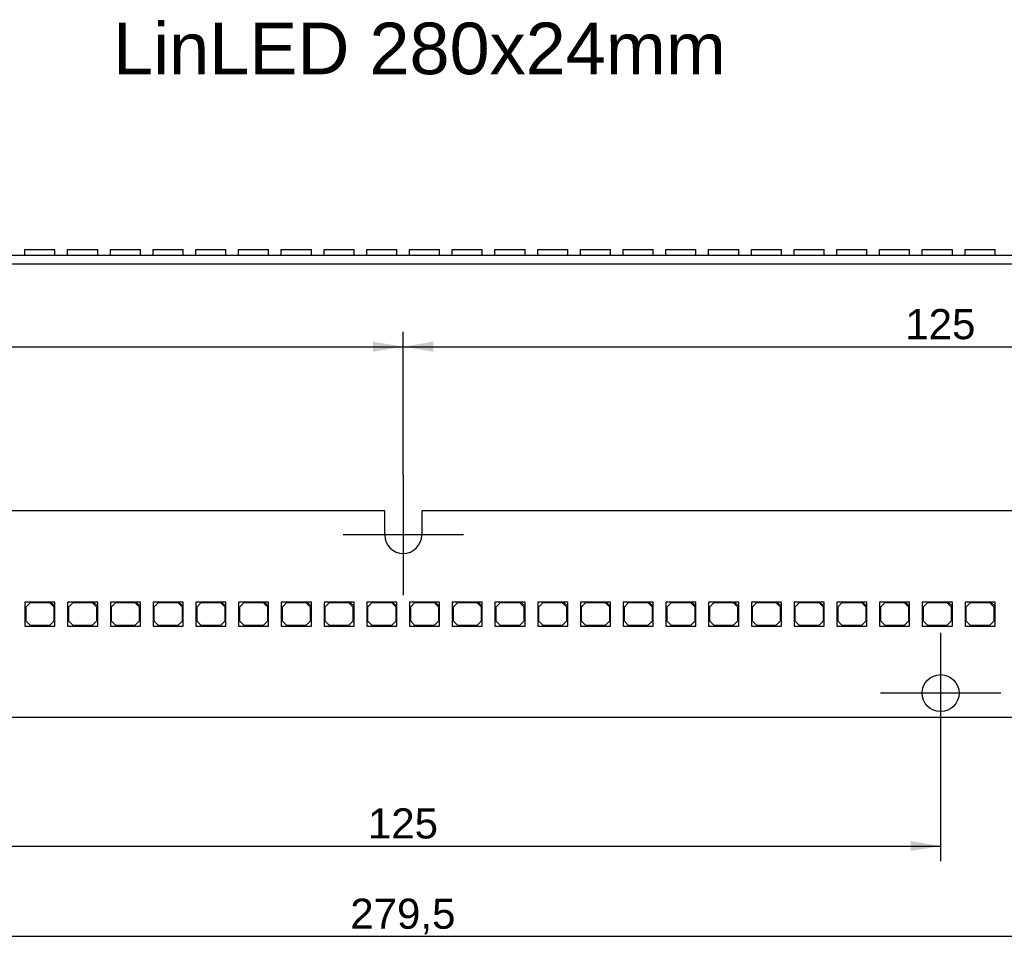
# Model space of a CAD drawing. Header units: millimetres. Extents: x 7 to 819, y 15 to 587.
# Tile 13 of 28: x 234 to 348, y 265 to 373. Entities that reach past the tile are written whole.
import ezdxf
from ezdxf.entities.mleader import LeaderData, LeaderLine
from ezdxf.enums import TextEntityAlignment as Align
from ezdxf.lldxf.tags import DXFTag
from ezdxf.math import Vec2, Vec3

# ---------------------------------------------------------------- set-up
doc = ezdxf.new("R2010")
doc.units = ezdxf.units.MM
doc.layers.add('Default', color=7, linetype='Continuous')
doc.layers.add('LINLED_280X24MM_', color=7, linetype='Continuous')
doc.styles.add('SEACAD_Arial', font='arial.ttf')
tags = doc.linetypes.add('CENTER2', pattern=[28.575, 19.05, -3.175, 3.175, -3.175]).pattern_tags.tags
tags[10:11] = [DXFTag(74, 4), DXFTag(75, 0), DXFTag(340, '0'), DXFTag(46, 0.0), DXFTag(50, 0.0), DXFTag(44, 0.0), DXFTag(45, 0.0)]
tags[8:9] = [DXFTag(74, 4), DXFTag(75, 0), DXFTag(340, '0'), DXFTag(46, 0.0), DXFTag(50, 0.0), DXFTag(44, 0.0), DXFTag(45, 0.0)]
tags[6:7] = [DXFTag(74, 4), DXFTag(75, 0), DXFTag(340, '0'), DXFTag(46, 0.0), DXFTag(50, 0.0), DXFTag(44, 0.0), DXFTag(45, 0.0)]
tags[4:5] = [DXFTag(74, 4), DXFTag(75, 0), DXFTag(340, '0'), DXFTag(46, 0.0), DXFTag(50, 0.0), DXFTag(44, 0.0), DXFTag(45, 0.0)]
doc.dimstyles.new('ISO', dxfattribs={"dimtxt": 3.5, "dimasz": 3.5, "dimexe": 1.75, "dimexo": 0, "dimgap": 0.875, "dimtad": 1, "dimtxsty": 'SEACAD_Arial', "dimblk1": '_SE_FILLED', "dimblk2": '_SE_FILLED', "dimsah": 1, "dimcen": 1.75, "dimadec": 0, "dimazin": 0, "dimtfac": 0.5, "dimtdec": 3, "dimtmove": 0, "dimatfit": 3, "dimfxl": 1, "dimarcsym": 0})

# ---------------------------------------------------------------- blocks, each defined once
blk = doc.blocks.new('SEANNOT_GROUP13')
at = {"layer": 'Default', "color": 7, "linetype": 'CENTER2'}
for p, q in [((278.52, 320.03), (278.52, 306.03)), ((285.52, 313.03), (271.52, 313.03))]:
    blk.add_line(p, q, dxfattribs=at)
blk = doc.blocks.new('SEANNOT_GROUP14')
at = {"layer": 'Default', "color": 7, "linetype": 'CENTER2'}
for p, q in [((341.02, 301.63), (341.02, 287.63)), ((348.02, 294.63), (334.02, 294.63))]:
    blk.add_line(p, q, dxfattribs=at)
blk = doc.blocks.new('_DOT')
at = {"color": 0}
blk.add_line((0, 0), (-1, 0), dxfattribs=at)
at = {"color": 0, "const_width": 0.333}
blk.add_lwpolyline([(-0.1665, 0, 1), (0.1665, 0, 1)], format="xyb", close=True, dxfattribs=at)
blk = doc.blocks.new('SE')
at = {"layer": 'LINLED_280X24MM_', "color": 7, "linetype": 'Continuous'}
for p, q in [((276.37, 315.83), (155.67, 315.83)), ((276.37, 313.03), (276.37, 315.83)), ((401.37, 315.83), (280.67, 315.83)), ((280.67, 315.83), (280.67, 313.03)), ((237.52, 305.23), (234.52, 305.23)), ((234.52, 305.23), (234.52, 302.43)), ((235.12, 305.13), (234.62, 304.63)), ((234.62, 304.63), (234.62, 303.03)), ((237.42, 305.13), (235.12, 305.13)), ((237.92, 304.63), (237.42, 305.13)), ((238.02, 305.23), (237.52, 305.23)), ((237.52, 305.23), (238.02, 304.73)), ((237.92, 303.03), (237.92, 304.63)), ((238.02, 304.73), (238.02, 305.23)), ((238.02, 302.43), (238.02, 304.73)), ((242.49, 305.23), (239.49, 305.23)), ((239.49, 305.23), (239.49, 302.43)), ((240.09, 305.13), (239.59, 304.63)), ((239.59, 304.63), (239.59, 303.03)), ((242.39, 305.13), (240.09, 305.13)), ((242.89, 304.63), (242.39, 305.13)), ((242.99, 305.23), (242.49, 305.23)), ((242.49, 305.23), (242.99, 304.73)), ((242.89, 303.03), (242.89, 304.63)), ((242.99, 304.73), (242.99, 305.23)), ((242.99, 302.43), (242.99, 304.73)), ((247.46, 305.23), (244.46, 305.23)), ((244.46, 305.23), (244.46, 302.43)), ((245.06, 305.13), (244.56, 304.63)), ((244.56, 304.63), (244.56, 303.03)), ((247.36, 305.13), (245.06, 305.13)), ((247.86, 304.63), (247.36, 305.13)), ((247.96, 305.23), (247.46, 305.23)), ((247.46, 305.23), (247.96, 304.73)), ((247.86, 303.03), (247.86, 304.63)), ((247.96, 304.73), (247.96, 305.23)), ((247.96, 302.43), (247.96, 304.73)), ((252.43, 305.23), (249.43, 305.23)), ((249.43, 305.23), (249.43, 302.43)), ((250.03, 305.13), (249.53, 304.63)), ((249.53, 304.63), (249.53, 303.03)), ((252.33, 305.13), (250.03, 305.13)), ((252.83, 304.63), (252.33, 305.13)), ((252.93, 305.23), (252.43, 305.23)), ((252.43, 305.23), (252.93, 304.73)), ((252.83, 303.03), (252.83, 304.63)), ((252.93, 304.73), (252.93, 305.23)), ((252.93, 302.43), (252.93, 304.73)), ((257.4, 305.23), (254.4, 305.23)), ((254.4, 305.23), (254.4, 302.43)), ((255, 305.13), (254.5, 304.63)), ((254.5, 304.63), (254.5, 303.03)), ((257.3, 305.13), (255, 305.13)), ((257.8, 304.63), (257.3, 305.13)), ((257.9, 305.23), (257.4, 305.23)), ((257.4, 305.23), (257.9, 304.73)), ((257.8, 303.03), (257.8, 304.63)), ((257.9, 304.73), (257.9, 305.23)), ((257.9, 302.43), (257.9, 304.73)), ((262.37, 305.23), (259.37, 305.23)), ((259.37, 305.23), (259.37, 302.43)), ((259.97, 305.13), (259.47, 304.63)), ((259.47, 304.63), (259.47, 303.03)), ((262.27, 305.13), (259.97, 305.13)), ((262.77, 304.63), (262.27, 305.13)), ((262.87, 305.23), (262.37, 305.23)), ((262.37, 305.23), (262.87, 304.73)), ((262.77, 303.03), (262.77, 304.63)), ((262.87, 304.73), (262.87, 305.23)), ((262.87, 302.43), (262.87, 304.73)), ((267.34, 305.23), (264.34, 305.23)), ((264.34, 305.23), (264.34, 302.43)), ((264.94, 305.13), (264.44, 304.63)), ((264.44, 304.63), (264.44, 303.03)), ((267.24, 305.13), (264.94, 305.13)), ((267.74, 304.63), (267.24, 305.13)), ((267.84, 305.23), (267.34, 305.23)), ((267.34, 305.23), (267.84, 304.73)), ((267.74, 303.03), (267.74, 304.63)), ((267.84, 304.73), (267.84, 305.23)), ((267.84, 302.43), (267.84, 304.73)), ((272.31, 305.23), (269.31, 305.23)), ((269.31, 305.23), (269.31, 302.43)), ((269.91, 305.13), (269.41, 304.63)), ((269.41, 304.63), (269.41, 303.03)), ((272.21, 305.13), (269.91, 305.13)), ((272.71, 304.63), (272.21, 305.13)), ((272.81, 305.23), (272.31, 305.23)), ((272.31, 305.23), (272.81, 304.73)), ((272.71, 303.03), (272.71, 304.63)), ((272.81, 304.73), (272.81, 305.23)), ((272.81, 302.43), (272.81, 304.73)), ((277.28, 305.23), (274.28, 305.23)), ((274.28, 305.23), (274.28, 302.43)), ((274.88, 305.13), (274.38, 304.63)), ((274.38, 304.63), (274.38, 303.03)), ((277.18, 305.13), (274.88, 305.13)), ((277.68, 304.63), (277.18, 305.13)), ((277.78, 305.23), (277.28, 305.23)), ((277.28, 305.23), (277.78, 304.73)), ((277.68, 303.03), (277.68, 304.63)), ((277.78, 304.73), (277.78, 305.23)), ((277.78, 302.43), (277.78, 304.73)), ((282.25, 305.23), (279.25, 305.23)), ((279.25, 305.23), (279.25, 302.43)), ((279.85, 305.13), (279.35, 304.63)), ((279.35, 304.63), (279.35, 303.03)), ((282.15, 305.13), (279.85, 305.13)), ((282.65, 304.63), (282.15, 305.13)), ((282.75, 305.23), (282.25, 305.23)), ((282.25, 305.23), (282.75, 304.73)), ((282.65, 303.03), (282.65, 304.63)), ((282.75, 304.73), (282.75, 305.23)), ((282.75, 302.43), (282.75, 304.73)), ((287.22, 305.23), (284.22, 305.23)), ((284.22, 305.23), (284.22, 302.43)), ((284.82, 305.13), (284.32, 304.63)), ((284.32, 304.63), (284.32, 303.03)), ((287.12, 305.13), (284.82, 305.13)), ((287.62, 304.63), (287.12, 305.13)), ((287.72, 305.23), (287.22, 305.23)), ((287.22, 305.23), (287.72, 304.73)), ((287.62, 303.03), (287.62, 304.63)), ((287.72, 304.73), (287.72, 305.23)), ((287.72, 302.43), (287.72, 304.73)), ((292.19, 305.23), (289.19, 305.23)), ((289.19, 305.23), (289.19, 302.43)), ((289.79, 305.13), (289.29, 304.63)), ((289.29, 304.63), (289.29, 303.03)), ((292.09, 305.13), (289.79, 305.13)), ((292.59, 304.63), (292.09, 305.13)), ((292.69, 305.23), (292.19, 305.23)), ((292.19, 305.23), (292.69, 304.73)), ((292.59, 303.03), (292.59, 304.63)), ((292.69, 304.73), (292.69, 305.23)), ((292.69, 302.43), (292.69, 304.73)), ((297.16, 305.23), (294.16, 305.23)), ((294.16, 305.23), (294.16, 302.43)), ((294.76, 305.13), (294.26, 304.63)), ((294.26, 304.63), (294.26, 303.03)), ((297.06, 305.13), (294.76, 305.13)), ((297.56, 304.63), (297.06, 305.13)), ((297.66, 305.23), (297.16, 305.23)), ((297.16, 305.23), (297.66, 304.73)), ((297.56, 303.03), (297.56, 304.63)), ((297.66, 304.73), (297.66, 305.23)), ((297.66, 302.43), (297.66, 304.73)), ((302.13, 305.23), (299.13, 305.23)), ((299.13, 305.23), (299.13, 302.43)), ((299.73, 305.13), (299.23, 304.63)), ((299.23, 304.63), (299.23, 303.03)), ((302.03, 305.13), (299.73, 305.13)), ((302.53, 304.63), (302.03, 305.13)), ((302.63, 305.23), (302.13, 305.23)), ((302.13, 305.23), (302.63, 304.73)), ((302.53, 303.03), (302.53, 304.63)), ((302.63, 304.73), (302.63, 305.23)), ((302.63, 302.43), (302.63, 304.73)), ((307.1, 305.23), (304.1, 305.23)), ((304.1, 305.23), (304.1, 302.43)), ((304.7, 305.13), (304.2, 304.63)), ((304.2, 304.63), (304.2, 303.03)), ((307, 305.13), (304.7, 305.13)), ((307.5, 304.63), (307, 305.13)), ((307.6, 305.23), (307.1, 305.23)), ((307.1, 305.23), (307.6, 304.73)), ((307.5, 303.03), (307.5, 304.63)), ((307.6, 304.73), (307.6, 305.23)), ((307.6, 302.43), (307.6, 304.73)), ((312.07, 305.23), (309.07, 305.23)), ((309.07, 305.23), (309.07, 302.43)), ((309.67, 305.13), (309.17, 304.63)), ((309.17, 304.63), (309.17, 303.03)), ((311.97, 305.13), (309.67, 305.13)), ((312.47, 304.63), (311.97, 305.13)), ((312.57, 305.23), (312.07, 305.23)), ((312.07, 305.23), (312.57, 304.73)), ((312.47, 303.03), (312.47, 304.63)), ((312.57, 304.73), (312.57, 305.23)), ((312.57, 302.43), (312.57, 304.73)), ((317.04, 305.23), (314.04, 305.23)), ((314.04, 305.23), (314.04, 302.43)), ((314.64, 305.13), (314.14, 304.63)), ((314.14, 304.63), (314.14, 303.03)), ((316.94, 305.13), (314.64, 305.13)), ((317.44, 304.63), (316.94, 305.13)), ((317.54, 305.23), (317.04, 305.23)), ((317.04, 305.23), (317.54, 304.73)), ((317.44, 303.03), (317.44, 304.63)), ((317.54, 304.73), (317.54, 305.23)), ((317.54, 302.43), (317.54, 304.73)), ((322.01, 305.23), (319.01, 305.23)), ((319.01, 305.23), (319.01, 302.43)), ((319.61, 305.13), (319.11, 304.63)), ((319.11, 304.63), (319.11, 303.03)), ((321.91, 305.13), (319.61, 305.13)), ((322.41, 304.63), (321.91, 305.13)), ((322.51, 305.23), (322.01, 305.23)), ((322.01, 305.23), (322.51, 304.73)), ((322.41, 303.03), (322.41, 304.63)), ((322.51, 304.73), (322.51, 305.23)), ((322.51, 302.43), (322.51, 304.73)), ((326.98, 305.23), (323.98, 305.23)), ((323.98, 305.23), (323.98, 302.43)), ((324.58, 305.13), (324.08, 304.63)), ((324.08, 304.63), (324.08, 303.03)), ((326.88, 305.13), (324.58, 305.13)), ((327.38, 304.63), (326.88, 305.13)), ((327.48, 305.23), (326.98, 305.23)), ((326.98, 305.23), (327.48, 304.73)), ((327.38, 303.03), (327.38, 304.63)), ((327.48, 304.73), (327.48, 305.23)), ((327.48, 302.43), (327.48, 304.73)), ((331.95, 305.23), (328.95, 305.23)), ((328.95, 305.23), (328.95, 302.43)), ((329.55, 305.13), (329.05, 304.63)), ((329.05, 304.63), (329.05, 303.03)), ((331.85, 305.13), (329.55, 305.13)), ((332.35, 304.63), (331.85, 305.13)), ((332.45, 305.23), (331.95, 305.23)), ((331.95, 305.23), (332.45, 304.73)), ((332.35, 303.03), (332.35, 304.63)), ((332.45, 304.73), (332.45, 305.23)), ((332.45, 302.43), (332.45, 304.73)), ((336.92, 305.23), (333.92, 305.23)), ((333.92, 305.23), (333.92, 302.43)), ((334.52, 305.13), (334.02, 304.63)), ((334.02, 304.63), (334.02, 303.03)), ((336.82, 305.13), (334.52, 305.13)), ((337.32, 304.63), (336.82, 305.13)), ((337.42, 305.23), (336.92, 305.23)), ((336.92, 305.23), (337.42, 304.73)), ((337.32, 303.03), (337.32, 304.63)), ((337.42, 304.73), (337.42, 305.23)), ((337.42, 302.43), (337.42, 304.73)), ((341.89, 305.23), (338.89, 305.23)), ((338.89, 305.23), (338.89, 302.43)), ((339.49, 305.13), (338.99, 304.63)), ((338.99, 304.63), (338.99, 303.03)), ((341.79, 305.13), (339.49, 305.13)), ((342.29, 304.63), (341.79, 305.13)), ((342.39, 305.23), (341.89, 305.23)), ((341.89, 305.23), (342.39, 304.73)), ((342.29, 303.03), (342.29, 304.63)), ((342.39, 304.73), (342.39, 305.23)), ((342.39, 302.43), (342.39, 304.73)), ((346.86, 305.23), (343.86, 305.23)), ((343.86, 305.23), (343.86, 302.43)), ((344.46, 305.13), (343.96, 304.63)), ((343.96, 304.63), (343.96, 303.03)), ((346.76, 305.13), (344.46, 305.13)), ((347.26, 304.63), (346.76, 305.13)), ((347.36, 305.23), (346.86, 305.23)), ((346.86, 305.23), (347.36, 304.73)), ((347.26, 303.03), (347.26, 304.63)), ((347.36, 304.73), (347.36, 305.23)), ((347.36, 302.43), (347.36, 304.73)), ((234.52, 302.43), (238.02, 302.43)), ((234.62, 303.03), (235.12, 302.53)), ((235.12, 302.53), (237.42, 302.53)), ((237.42, 302.53), (237.92, 303.03)), ((239.49, 302.43), (242.99, 302.43)), ((239.59, 303.03), (240.09, 302.53)), ((240.09, 302.53), (242.39, 302.53)), ((242.39, 302.53), (242.89, 303.03)), ((244.46, 302.43), (247.96, 302.43)), ((244.56, 303.03), (245.06, 302.53)), ((245.06, 302.53), (247.36, 302.53)), ((247.36, 302.53), (247.86, 303.03)), ((249.43, 302.43), (252.93, 302.43)), ((249.53, 303.03), (250.03, 302.53)), ((250.03, 302.53), (252.33, 302.53)), ((252.33, 302.53), (252.83, 303.03)), ((254.4, 302.43), (257.9, 302.43)), ((254.5, 303.03), (255, 302.53)), ((255, 302.53), (257.3, 302.53)), ((257.3, 302.53), (257.8, 303.03)), ((259.37, 302.43), (262.87, 302.43)), ((259.47, 303.03), (259.97, 302.53)), ((259.97, 302.53), (262.27, 302.53)), ((262.27, 302.53), (262.77, 303.03)), ((264.34, 302.43), (267.84, 302.43)), ((264.44, 303.03), (264.94, 302.53)), ((264.94, 302.53), (267.24, 302.53)), ((267.24, 302.53), (267.74, 303.03)), ((269.31, 302.43), (272.81, 302.43)), ((269.41, 303.03), (269.91, 302.53)), ((269.91, 302.53), (272.21, 302.53)), ((272.21, 302.53), (272.71, 303.03)), ((274.28, 302.43), (277.78, 302.43)), ((274.38, 303.03), (274.88, 302.53)), ((274.88, 302.53), (277.18, 302.53)), ((277.18, 302.53), (277.68, 303.03)), ((279.25, 302.43), (282.75, 302.43)), ((279.35, 303.03), (279.85, 302.53)), ((279.85, 302.53), (282.15, 302.53)), ((282.15, 302.53), (282.65, 303.03)), ((284.22, 302.43), (287.72, 302.43)), ((284.32, 303.03), (284.82, 302.53)), ((284.82, 302.53), (287.12, 302.53)), ((287.12, 302.53), (287.62, 303.03)), ((289.19, 302.43), (292.69, 302.43)), ((289.29, 303.03), (289.79, 302.53)), ((289.79, 302.53), (292.09, 302.53)), ((292.09, 302.53), (292.59, 303.03)), ((294.16, 302.43), (297.66, 302.43)), ((294.26, 303.03), (294.76, 302.53)), ((294.76, 302.53), (297.06, 302.53)), ((297.06, 302.53), (297.56, 303.03)), ((299.13, 302.43), (302.63, 302.43)), ((299.23, 303.03), (299.73, 302.53)), ((299.73, 302.53), (302.03, 302.53)), ((302.03, 302.53), (302.53, 303.03)), ((304.1, 302.43), (307.6, 302.43)), ((304.2, 303.03), (304.7, 302.53)), ((304.7, 302.53), (307, 302.53)), ((307, 302.53), (307.5, 303.03)), ((309.07, 302.43), (312.57, 302.43)), ((309.17, 303.03), (309.67, 302.53)), ((309.67, 302.53), (311.97, 302.53)), ((311.97, 302.53), (312.47, 303.03)), ((314.04, 302.43), (317.54, 302.43)), ((314.14, 303.03), (314.64, 302.53)), ((314.64, 302.53), (316.94, 302.53)), ((316.94, 302.53), (317.44, 303.03)), ((319.01, 302.43), (322.51, 302.43)), ((319.11, 303.03), (319.61, 302.53)), ((319.61, 302.53), (321.91, 302.53)), ((321.91, 302.53), (322.41, 303.03)), ((323.98, 302.43), (327.48, 302.43)), ((324.08, 303.03), (324.58, 302.53)), ((324.58, 302.53), (326.88, 302.53)), ((326.88, 302.53), (327.38, 303.03)), ((328.95, 302.43), (332.45, 302.43)), ((329.05, 303.03), (329.55, 302.53)), ((329.55, 302.53), (331.85, 302.53)), ((331.85, 302.53), (332.35, 303.03)), ((333.92, 302.43), (337.42, 302.43)), ((334.02, 303.03), (334.52, 302.53)), ((334.52, 302.53), (336.82, 302.53)), ((336.82, 302.53), (337.32, 303.03)), ((338.89, 302.43), (342.39, 302.43)), ((338.99, 303.03), (339.49, 302.53)), ((339.49, 302.53), (341.79, 302.53)), ((341.79, 302.53), (342.29, 303.03)), ((343.86, 302.43), (347.36, 302.43)), ((343.96, 303.03), (344.46, 302.53)), ((344.46, 302.53), (346.76, 302.53)), ((346.76, 302.53), (347.26, 303.03)), ((155.67, 291.83), (401.37, 291.83))]:
    blk.add_line(p, q, dxfattribs=at)
blk.add_circle((341.02, 294.63), 2.15, dxfattribs=at)
blk.add_arc((278.52, 313.03), 2.15, 180, 360, dxfattribs=at)
blk = doc.blocks.new('SE3')
at = {"layer": 'LINLED_280X24MM_', "color": 7, "linetype": 'Continuous'}
for p, q in [((234.52, 346.23), (238.02, 346.23)), ((234.52, 345.58), (234.52, 346.23)), ((238.02, 345.58), (238.02, 346.23)), ((239.49, 346.23), (242.99, 346.23)), ((239.49, 345.58), (239.49, 346.23)), ((242.99, 345.58), (242.99, 346.23)), ((244.46, 346.23), (247.96, 346.23)), ((244.46, 345.58), (244.46, 346.23)), ((247.96, 345.58), (247.96, 346.23)), ((249.43, 346.23), (252.93, 346.23)), ((249.43, 345.58), (249.43, 346.23)), ((252.93, 345.58), (252.93, 346.23)), ((254.4, 346.23), (257.9, 346.23)), ((254.4, 345.58), (254.4, 346.23)), ((257.9, 345.58), (257.9, 346.23)), ((259.37, 346.23), (262.87, 346.23)), ((259.37, 345.58), (259.37, 346.23)), ((262.87, 345.58), (262.87, 346.23)), ((264.34, 346.23), (267.84, 346.23)), ((264.34, 345.58), (264.34, 346.23)), ((267.84, 345.58), (267.84, 346.23)), ((269.31, 346.23), (272.81, 346.23)), ((269.31, 345.58), (269.31, 346.23)), ((272.81, 345.58), (272.81, 346.23)), ((274.28, 346.23), (277.78, 346.23)), ((274.28, 345.58), (274.28, 346.23)), ((277.78, 345.58), (277.78, 346.23)), ((279.25, 346.23), (282.75, 346.23)), ((279.25, 345.58), (279.25, 346.23)), ((282.75, 345.58), (282.75, 346.23)), ((284.22, 346.23), (287.72, 346.23)), ((284.22, 345.58), (284.22, 346.23)), ((287.72, 345.58), (287.72, 346.23)), ((289.19, 346.23), (292.69, 346.23)), ((289.19, 345.58), (289.19, 346.23)), ((292.69, 345.58), (292.69, 346.23)), ((294.16, 346.23), (297.66, 346.23)), ((294.16, 345.58), (294.16, 346.23)), ((297.66, 345.58), (297.66, 346.23)), ((299.13, 346.23), (302.63, 346.23)), ((299.13, 345.58), (299.13, 346.23)), ((302.63, 345.58), (302.63, 346.23)), ((304.1, 346.23), (307.6, 346.23)), ((304.1, 345.58), (304.1, 346.23)), ((307.6, 345.58), (307.6, 346.23)), ((309.07, 346.23), (312.57, 346.23)), ((309.07, 345.58), (309.07, 346.23)), ((312.57, 345.58), (312.57, 346.23)), ((314.04, 346.23), (317.54, 346.23)), ((314.04, 345.58), (314.04, 346.23)), ((317.54, 345.58), (317.54, 346.23)), ((319.01, 346.23), (322.51, 346.23)), ((319.01, 345.58), (319.01, 346.23)), ((322.51, 345.58), (322.51, 346.23)), ((323.98, 346.23), (327.48, 346.23)), ((323.98, 345.58), (323.98, 346.23)), ((327.48, 345.58), (327.48, 346.23)), ((328.95, 346.23), (332.45, 346.23)), ((328.95, 345.58), (328.95, 346.23)), ((332.45, 345.58), (332.45, 346.23)), ((333.92, 346.23), (337.42, 346.23)), ((333.92, 345.58), (333.92, 346.23)), ((337.42, 345.58), (337.42, 346.23)), ((338.89, 346.23), (342.39, 346.23)), ((338.89, 345.58), (338.89, 346.23)), ((342.39, 345.58), (342.39, 346.23)), ((343.86, 346.23), (347.36, 346.23)), ((343.86, 345.58), (343.86, 346.23)), ((347.36, 345.58), (347.36, 346.23)), ((155.67, 345.58), (401.37, 345.58)), ((155.67, 344.58), (401.37, 344.58))]:
    blk.add_line(p, q, dxfattribs=at)
blk = doc.blocks.new('DMBLK16')
at = {"layer": 'Default', "linetype": 'Continuous'}
for points in [[(157.02, 335.52), (153.52, 334.93), (157.02, 334.35)], [(275.02, 335.52), (275.02, 334.35), (278.52, 334.93)]]:
    blk.add_hatch(color=7, dxfattribs=at).paths.add_polyline_path(points)
at = {"layer": 'Default', "color": 7, "linetype": 'Continuous'}
for p, q in [((153.52, 320.03), (153.52, 336.68)), ((278.52, 320.03), (278.52, 336.68)), ((153.52, 334.93), (278.52, 334.93))]:
    blk.add_line(p, q, dxfattribs=at)
at = {"layer": 'Default', "color": 7, "linetype": 'Continuous', "style": 'SEACAD_Arial'}
blk.add_text('125', height=3.5, dxfattribs=at).set_placement((211.91, 339.31), align=Align.TOP_LEFT)
blk = doc.blocks.new('_SE_FILLED')
at = {"color": 0}
blk.add_line((0, 0), (-1, 0), dxfattribs=at)
blk.add_solid([(0, 0), (-1, -0.1665), (-1, 0.1665), (0, 0)], dxfattribs=at)
blk = doc.blocks.new('DMBLK17')
at = {"layer": 'Default', "linetype": 'Continuous'}
for points in [[(282.02, 335.52), (278.52, 334.93), (282.02, 334.35)], [(400.02, 335.52), (400.02, 334.35), (403.52, 334.93)]]:
    blk.add_hatch(color=7, dxfattribs=at).paths.add_polyline_path(points)
at = {"layer": 'Default', "color": 7, "linetype": 'Continuous'}
for p, q in [((278.52, 320.03), (278.52, 336.68)), ((403.52, 320.03), (403.52, 336.68)), ((278.52, 334.93), (403.52, 334.93))]:
    blk.add_line(p, q, dxfattribs=at)
at = {"layer": 'Default', "color": 7, "linetype": 'Continuous', "style": 'SEACAD_Arial'}
blk.add_text('125', height=3.5, dxfattribs=at).set_placement((336.91, 339.31), align=Align.TOP_LEFT)
blk = doc.blocks.new('DMBLK18')
at = {"layer": 'Default', "linetype": 'Continuous'}
for points in [[(219.52, 276.26), (219.52, 277.43), (216.02, 276.84)], [(337.52, 276.26), (341.02, 276.84), (337.52, 277.43)]]:
    blk.add_hatch(color=7, dxfattribs=at).paths.add_polyline_path(points)
at = {"layer": 'Default', "color": 7, "linetype": 'Continuous'}
for p, q in [((216.02, 287.63), (216.02, 275.09)), ((341.02, 287.63), (341.02, 275.09)), ((216.02, 276.84), (341.02, 276.84))]:
    blk.add_line(p, q, dxfattribs=at)
at = {"layer": 'Default', "color": 7, "linetype": 'Continuous', "style": 'SEACAD_Arial'}
blk.add_text('125', height=3.5, dxfattribs=at).set_placement((274.41, 281.22), align=Align.TOP_LEFT)
blk = doc.blocks.new('DMBLK27')
at = {"layer": 'Default', "linetype": 'Continuous'}
for points in [[(142.27, 265.76), (142.27, 266.93), (138.77, 266.34)], [(414.77, 265.76), (418.27, 266.34), (414.77, 266.93)]]:
    blk.add_hatch(color=7, dxfattribs=at).paths.add_polyline_path(points)
at = {"layer": 'Default', "color": 7, "linetype": 'Continuous'}
for p, q in [((138.77, 294.83), (138.77, 264.59)), ((418.27, 294.83), (418.27, 264.59)), ((138.77, 266.34), (418.27, 266.34))]:
    blk.add_line(p, q, dxfattribs=at)
at = {"layer": 'Default', "color": 7, "linetype": 'Continuous', "style": 'SEACAD_Arial'}
blk.add_text('279,5', height=3.5, dxfattribs=at).set_placement((272.36, 270.72), align=Align.TOP_LEFT)

msp = doc.modelspace()

# ---------------------------------------------------------------- block references
at = {"layer": 'Default'}
for name in ['SE3', 'SEANNOT_GROUP13', 'SE', 'SEANNOT_GROUP14']:
    msp.add_blockref(name, (0, 0), dxfattribs=at)

# ---------------------------------------------------------------- dimensions: what is measured, and where the dimension line sits
at = {"layer": 'Default', "color": 7, "linetype": 'Continuous'}
for base, p1, p2, angle, picture, middle in [((153.5195, 334.9343), (153.5195, 313.0297), (278.5195, 313.0297), 0, 'DMBLK16', (216.0195, 334.9343)), ((278.5195, 334.9343), (278.5195, 313.0297), (403.5195, 313.0297), 0, 'DMBLK17', (341.0195, 334.9343)), ((138.7695, 266.3445), (138.7695, 294.8297), (418.2695, 294.8297), 360, 'DMBLK27', (278.5195, 266.3445)), ((216.0195, 276.8445), (216.0195, 294.6297), (341.0195, 294.6297), 0, 'DMBLK18', (278.5195, 276.8445))]:
    dim = msp.add_linear_dim(base=base, p1=p1, p2=p2, angle=angle, text='\\A1;<>', dimstyle='ISO', dxfattribs=at)
    dim.commit()
    dim.dimension.update_dxf_attribs({"geometry": picture, "text_midpoint": middle, "dimtype": 161})

# ---------------------------------------------------------------- leaders
ml = msp.add_multileader_mtext('Standard', dxfattribs=at)
ml.set_content('{\\pxsm0.9;\\fArial|b0||i0||c0|p34;\\W1.;LinLED 280x24mm\\P}', color=256)
ml.set_leader_properties()
ml.set_arrow_properties(name='DOT')
ml.build(insert=Vec2(0, 0))
ml.multileader.update_dxf_attribs({"leader_type": 0, "dogleg_length": 0, "arrow_head_size": 6})
ctx = ml.context
ctx.base_point, ctx.char_height, ctx.arrow_head_size, ctx.landing_gap_size = Vec3(242.7725, 369.5827), 6, 6, 2.1
ctx.mtext.insert = Vec3(244.7725, 372.6337)

doc.saveas('drawing.dxf')
